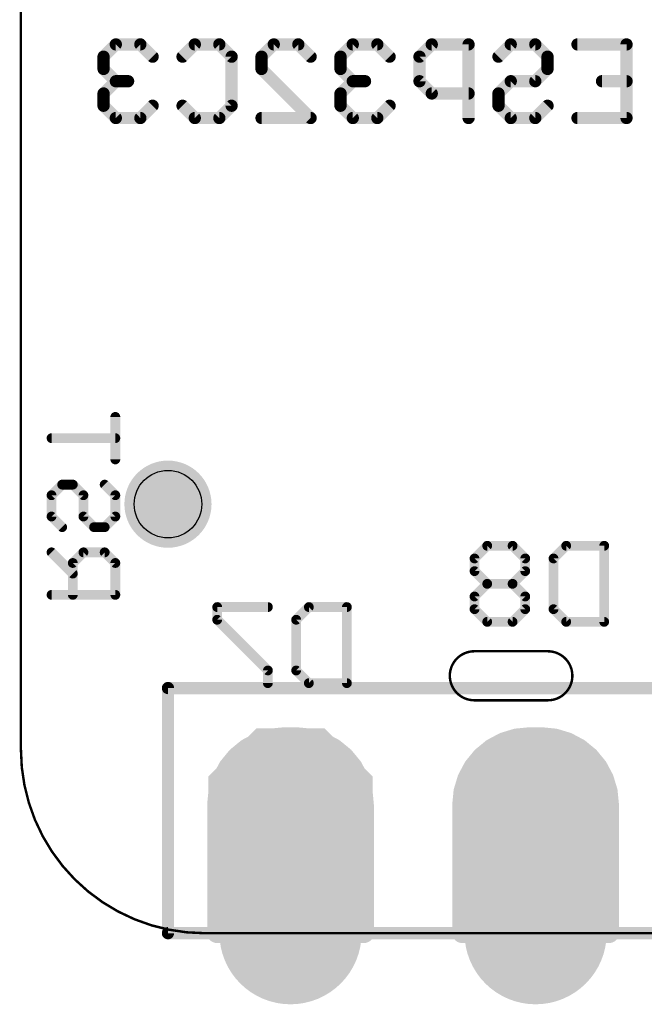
# Model space of a CAD drawing. Extents: x 63.5 to 84.5, y 8.2 to 27.4.
# Tile 1 of 7: x 63.5 to 70, y 8.2 to 18.4. Entities that reach past the tile are written whole.
import ezdxf

# ---------------------------------------------------------------- set-up
doc = ezdxf.new("R2010")
doc.units = 0
for name, color, linetype in [('20', 213, 'CONTINUOUS'), ('22', 140, 'CONTINUOUS'), ('26', 140, 'CONTINUOUS'), ('30', 253, 'CONTINUOUS')]:
    doc.layers.add(name, color=color, linetype=linetype)

# ---------------------------------------------------------------- blocks, each defined once
blk = doc.blocks.new('OCTAGONP')
at = {"const_width": 0.5}
blk.add_lwpolyline([(-0.25, -0.1036), (-0.25, 0.1036), (-0.1036, 0.25), (0.1036, 0.25), (0.25, 0.1036), (0.25, -0.1036), (0.1036, -0.25), (-0.1036, -0.25), (-0.25, -0.1036), (-0.25, 0.1036)], dxfattribs=at)
blk = doc.blocks.new('ROUNDP')
at = {"const_width": 0.5}
blk.add_lwpolyline([(0, -0.25, 1), (0, 0.25, 1), (0, -0.25)], format="xyb", dxfattribs=at)

msp = doc.modelspace()

# ---------------------------------------------------------------- linework, layer by layer
at = {"layer": '20', "const_width": 0.0254}
for points in [[(63.5, 24.765), (63.5, 10.795)], [(68.199, 11.811), (68.961, 11.811)], [(68.961, 11.303), (68.199, 11.303)], [(65.405, 8.89), (82.55, 8.89)]]:
    msp.add_lwpolyline(points, dxfattribs=at)
at = {"layer": '20'}
for points, const_width in [([(68.199, 11.811, 0.4142), (67.945, 11.557)], 0.0254), ([(68.199, 11.8173, 1), (68.199, 11.8047)], 0.0127), ([(68.199, 11.8047, 1), (68.199, 11.8173)], 0.0127), ([(69.215, 11.557, 0.4142), (68.961, 11.811)], 0.0254), ([(68.961, 11.8173, 1), (68.961, 11.8047)], 0.0127), ([(68.961, 11.8047, 1), (68.961, 11.8173)], 0.0127), ([(67.945, 11.557, 0.4142), (68.199, 11.303)], 0.0254), ([(67.9514, 11.557, 1), (67.9387, 11.557)], 0.0127), ([(67.9387, 11.557, 1), (67.9514, 11.557)], 0.0127), ([(68.961, 11.303, 0.4142), (69.215, 11.557)], 0.0254), ([(69.2214, 11.557, 1), (69.2087, 11.557)], 0.0127), ([(69.2087, 11.557, 1), (69.2214, 11.557)], 0.0127), ([(68.199, 11.3094, 1), (68.199, 11.2967)], 0.0127), ([(68.199, 11.2967, 1), (68.199, 11.3094)], 0.0127), ([(68.961, 11.3094, 1), (68.961, 11.2967)], 0.0127), ([(68.961, 11.2967, 1), (68.961, 11.3094)], 0.0127), ([(63.5, 10.795, 0.4142), (65.405, 8.89)], 0.0254), ([(63.5063, 10.795, 1), (63.4937, 10.795)], 0.0127), ([(63.4937, 10.795, 1), (63.5063, 10.795)], 0.0127), ([(65.405, 8.8963, 1), (65.405, 8.8837)], 0.0127), ([(65.405, 8.8837, 1), (65.405, 8.8963)], 0.0127)]:
    msp.add_lwpolyline(points, format="xyb", dxfattribs=dict(at, const_width=const_width))
msp.add_circle((65.024, 13.335), 0.35, dxfattribs=at)
at = {"layer": '22', "const_width": 0.0635}
for points in [[(65.0558, 11.43, 1), (64.9922, 11.43)], [(65.024, 11.4618, 1), (65.024, 11.3982)], [(65.024, 8.9218, 1), (65.024, 8.8582)], [(64.9922, 8.89, 1), (65.0558, 8.89)]]:
    msp.add_lwpolyline(points, format="xyb", dxfattribs=at)
at = {"layer": '22', "const_width": 0.127}
for points in [[(65.024, 8.89), (65.024, 11.43)], [(65.024, 11.43), (82.804, 11.43)], [(82.804, 8.89), (65.024, 8.89)]]:
    msp.add_lwpolyline(points, dxfattribs=at)
at = {"layer": '26'}
for points, const_width in [([(64.4837, 18.0982), (64.3566, 17.971)], 0.127), ([(64.7379, 18.0982), (64.4837, 18.0982)], 0.127), ([(64.865, 17.971), (64.7379, 18.0982)], 0.127), ([(65.1751, 17.971), (65.3023, 18.0982)], 0.127), ([(65.3023, 18.0982), (65.5565, 18.0982)], 0.127), ([(65.5565, 18.0982), (65.6836, 17.971)], 0.127), ([(65.9937, 17.971), (66.1208, 18.0982)], 0.127), ([(66.1208, 18.0982), (66.3751, 18.0982)], 0.127), ([(66.3751, 18.0982), (66.5022, 17.971)], 0.127), ([(66.9394, 18.0982), (66.8123, 17.971)], 0.127), ([(67.1936, 18.0982), (66.9394, 18.0982)], 0.127), ([(67.3207, 17.971), (67.1936, 18.0982)], 0.127), ([(67.758, 18.0982), (67.6309, 17.971)], 0.127), ([(68.1393, 18.0982), (67.758, 18.0982)], 0.127), ([(68.1393, 17.3355), (68.1393, 18.0982)], 0.127), ([(68.4495, 17.971), (68.5766, 18.0982)], 0.127), ([(68.5766, 18.0982), (68.8308, 18.0982)], 0.127), ([(68.8308, 18.0982), (68.9579, 17.971)], 0.127), ([(69.268, 18.0982), (69.7765, 18.0982)], 0.127), ([(69.7765, 18.0982), (69.7765, 17.3355)], 0.127), ([(64.3566, 17.971), (64.3566, 17.8439)], 0.127), ([(65.6836, 17.971), (65.6836, 17.4626)], 0.127), ([(65.9937, 17.8439), (65.9937, 17.971)], 0.127), ([(66.8123, 17.971), (66.8123, 17.8439)], 0.127), ([(67.6309, 17.971), (67.6309, 17.7168)], 0.127), ([(68.9579, 17.971), (68.9579, 17.8439)], 0.127), ([(64.3566, 17.8439), (64.4837, 17.7168)], 0.127), ([(66.5022, 17.3355), (65.9937, 17.8439)], 0.127), ([(66.8123, 17.8439), (66.9394, 17.7168)], 0.127), ([(68.9579, 17.8439), (68.8308, 17.7168)], 0.127), ([(64.4837, 17.7168), (64.3566, 17.5897)], 0.127), ([(64.4837, 17.7168), (64.6108, 17.7168)], 0.127), ([(66.9394, 17.7168), (66.8123, 17.5897)], 0.127), ([(66.9394, 17.7168), (67.0665, 17.7168)], 0.127), ([(67.6309, 17.7168), (67.758, 17.5897)], 0.127), ([(68.5766, 17.7168), (68.4495, 17.5897)], 0.127), ([(68.8308, 17.7168), (68.5766, 17.7168)], 0.127), ([(69.7765, 17.7168), (69.5223, 17.7168)], 0.127), ([(64.3566, 17.5897), (64.3566, 17.4626)], 0.127), ([(66.8123, 17.5897), (66.8123, 17.4626)], 0.127), ([(67.758, 17.5897), (68.1393, 17.5897)], 0.127), ([(68.4495, 17.5897), (68.4495, 17.4626)], 0.127), ([(64.3566, 17.4626), (64.4837, 17.3355)], 0.127), ([(64.7379, 17.3355), (64.865, 17.4626)], 0.127), ([(65.3023, 17.3355), (65.1751, 17.4626)], 0.127), ([(65.6836, 17.4626), (65.5565, 17.3355)], 0.127), ([(66.8123, 17.4626), (66.9394, 17.3355)], 0.127), ([(67.1936, 17.3355), (67.3207, 17.4626)], 0.127), ([(68.4495, 17.4626), (68.5766, 17.3355)], 0.127), ([(68.8308, 17.3355), (68.9579, 17.4626)], 0.127), ([(64.4837, 17.3355), (64.7379, 17.3355)], 0.127), ([(65.5565, 17.3355), (65.3023, 17.3355)], 0.127), ([(65.9937, 17.3355), (66.5022, 17.3355)], 0.127), ([(66.9394, 17.3355), (67.1936, 17.3355)], 0.127), ([(68.5766, 17.3355), (68.8308, 17.3355)], 0.127), ([(69.7765, 17.3355), (69.268, 17.3355)], 0.127), ([(64.4785, 13.7985), (64.4785, 14.2391)], 0.1016), ([(63.8175, 14.0188), (64.4785, 14.0188)], 0.1016), ([(63.9277, 13.5375), (63.8175, 13.4273)], 0.1016), ([(64.0378, 13.5375), (63.9277, 13.5375)], 0.1016), ([(64.148, 13.4273), (64.0378, 13.5375)], 0.1016), ([(64.3683, 13.5375), (64.4785, 13.4273)], 0.1016), ([(63.8175, 13.4273), (63.8175, 13.207)], 0.1016), ([(64.148, 13.207), (64.148, 13.4273)], 0.1016), ([(64.4785, 13.4273), (64.4785, 13.207)], 0.1016), ([(63.8175, 13.207), (63.9277, 13.0968)], 0.1016), ([(64.2581, 13.0968), (64.148, 13.207)], 0.1016), ([(64.4785, 13.207), (64.3683, 13.0968)], 0.1016), ([(64.3683, 13.0968), (64.2581, 13.0968)], 0.1016), ([(64.0378, 12.6155), (63.8175, 12.8358)], 0.1016), ([(64.148, 12.8358), (64.0378, 12.7257)], 0.1016), ([(64.3683, 12.8358), (64.148, 12.8358)], 0.1016), ([(64.4785, 12.7257), (64.3683, 12.8358)], 0.1016), ([(68.3326, 12.9039), (68.2012, 12.7725)], 0.1016), ([(68.5953, 12.9039), (68.3326, 12.9039)], 0.1016), ([(68.7266, 12.7725), (68.5953, 12.9039)], 0.1016), ([(69.0198, 12.7725), (69.1512, 12.9039)], 0.1016), ([(69.1512, 12.9039), (69.5452, 12.9039)], 0.1016), ([(69.5452, 12.9039), (69.5452, 12.1158)], 0.1016), ([(64.0378, 12.7257), (64.0378, 12.3952)], 0.1016), ([(64.4785, 12.3952), (64.4785, 12.7257)], 0.1016), ([(68.2012, 12.7725), (68.2012, 12.6412)], 0.1016), ([(68.7266, 12.6412), (68.7266, 12.7725)], 0.1016), ([(69.0198, 12.2471), (69.0198, 12.7725)], 0.1016), ([(68.2012, 12.6412), (68.3326, 12.5098)], 0.1016), ([(68.5953, 12.5098), (68.7266, 12.6412)], 0.1016), ([(68.3326, 12.5098), (68.2012, 12.3785)], 0.1016), ([(68.5953, 12.5098), (68.3326, 12.5098)], 0.1016), ([(68.7266, 12.3785), (68.5953, 12.5098)], 0.1016), ([(63.8175, 12.3952), (64.4785, 12.3952)], 0.1016), ([(68.2012, 12.3785), (68.2012, 12.2471)], 0.1016), ([(68.7266, 12.2471), (68.7266, 12.3785)], 0.1016), ([(66.0596, 12.2689), (65.5342, 12.2689)], 0.1016), ([(65.5342, 12.2689), (65.5342, 12.1375)], 0.1016), ([(66.3528, 12.1375), (66.4842, 12.2689)], 0.1016), ([(66.4842, 12.2689), (66.8782, 12.2689)], 0.1016), ([(66.8782, 12.2689), (66.8782, 11.4808)], 0.1016), ([(68.2012, 12.2471), (68.3326, 12.1158)], 0.1016), ([(68.5953, 12.1158), (68.7266, 12.2471)], 0.1016), ([(69.1512, 12.1158), (69.0198, 12.2471)], 0.1016), ([(65.5342, 12.1375), (66.0596, 11.6121)], 0.1016), ([(66.3528, 11.6121), (66.3528, 12.1375)], 0.1016), ([(68.3326, 12.1158), (68.5953, 12.1158)], 0.1016), ([(69.5452, 12.1158), (69.1512, 12.1158)], 0.1016), ([(66.0596, 11.6121), (66.0596, 11.4808)], 0.1016), ([(66.4842, 11.4808), (66.3528, 11.6121)], 0.1016), ([(66.8782, 11.4808), (66.4842, 11.4808)], 0.1016)]:
    msp.add_lwpolyline(points, dxfattribs=dict(at, const_width=const_width))
for points, const_width in [([(64.4837, 18.1299, 1), (64.4837, 18.0664)], 0.0635), ([(64.5061, 18.0757, 1), (64.4612, 18.1206)], 0.0635), ([(64.7603, 18.1206, 1), (64.7154, 18.0757)], 0.0635), ([(64.7379, 18.0664, 1), (64.7379, 18.1299)], 0.0635), ([(65.3023, 18.1299, 1), (65.3023, 18.0664)], 0.0635), ([(65.3247, 18.0757, 1), (65.2798, 18.1206)], 0.0635), ([(65.5789, 18.1206, 1), (65.534, 18.0757)], 0.0635), ([(65.5565, 18.0664, 1), (65.5565, 18.1299)], 0.0635), ([(66.1208, 18.1299, 1), (66.1208, 18.0664)], 0.0635), ([(66.1433, 18.0757, 1), (66.0984, 18.1206)], 0.0635), ([(66.3975, 18.1206, 1), (66.3526, 18.0757)], 0.0635), ([(66.3751, 18.0664, 1), (66.3751, 18.1299)], 0.0635), ([(66.9394, 18.1299, 1), (66.9394, 18.0664)], 0.0635), ([(66.9619, 18.0757, 1), (66.917, 18.1206)], 0.0635), ([(67.2161, 18.1206, 1), (67.1712, 18.0757)], 0.0635), ([(67.1936, 18.0664, 1), (67.1936, 18.1299)], 0.0635), ([(67.758, 18.1299, 1), (67.758, 18.0664)], 0.0635), ([(67.7804, 18.0757, 1), (67.7355, 18.1206)], 0.0635), ([(68.1711, 18.0982, 1), (68.1076, 18.0982)], 0.0635), ([(68.1393, 18.0664, 1), (68.1393, 18.1299)], 0.0635), ([(68.5766, 18.1299, 1), (68.5766, 18.0664)], 0.0635), ([(68.599, 18.0757, 1), (68.5541, 18.1206)], 0.0635), ([(68.8532, 18.1206, 1), (68.8083, 18.0757)], 0.0635), ([(68.8308, 18.0664, 1), (68.8308, 18.1299)], 0.0635), ([(69.268, 18.1299, 1), (69.268, 18.0664)], 0.0635), ([(69.8082, 18.0982, 1), (69.7447, 18.0982)], 0.0635), ([(69.7765, 18.0664, 1), (69.7765, 18.1299)], 0.0635), ([(64.3883, 17.971, 1), (64.3248, 17.971)], 0.0635), ([(64.3341, 17.9935, 1), (64.379, 17.9486)], 0.0635), ([(64.8425, 17.9486, 1), (64.8875, 17.9935)], 0.0635), ([(65.1527, 17.9935, 1), (65.1976, 17.9486)], 0.0635), ([(65.7153, 17.971, 1), (65.6518, 17.971)], 0.0635), ([(65.6611, 17.9486, 1), (65.706, 17.9935)], 0.0635), ([(66.0255, 17.971, 1), (65.962, 17.971)], 0.0635), ([(65.9713, 17.9935, 1), (66.0162, 17.9486)], 0.0635), ([(66.4797, 17.9486, 1), (66.5246, 17.9935)], 0.0635), ([(66.7898, 17.9935, 1), (66.8348, 17.9486)], 0.0635), ([(66.8441, 17.971, 1), (66.7806, 17.971)], 0.0635), ([(67.2983, 17.9486, 1), (67.3432, 17.9935)], 0.0635), ([(67.6626, 17.971, 1), (67.5991, 17.971)], 0.0635), ([(67.6084, 17.9935, 1), (67.6533, 17.9486)], 0.0635), ([(68.427, 17.9935, 1), (68.4719, 17.9486)], 0.0635), ([(68.9896, 17.971, 1), (68.9261, 17.971)], 0.0635), ([(68.9354, 17.9486, 1), (68.9803, 17.9935)], 0.0635), ([(64.3248, 17.8439, 1), (64.3883, 17.8439)], 0.0635), ([(64.379, 17.8664, 1), (64.3341, 17.8215)], 0.0635), ([(66.0162, 17.8664, 1), (65.9713, 17.8215)], 0.0635), ([(65.962, 17.8439, 1), (66.0255, 17.8439)], 0.0635), ([(66.8348, 17.8664, 1), (66.7898, 17.8215)], 0.0635), ([(66.7806, 17.8439, 1), (66.8441, 17.8439)], 0.0635), ([(68.9261, 17.8439, 1), (68.9896, 17.8439)], 0.0635), ([(68.9803, 17.8215, 1), (68.9354, 17.8664)], 0.0635), ([(64.4837, 17.7486, 1), (64.4837, 17.6851)], 0.0635), ([(64.5061, 17.6944, 1), (64.4612, 17.7393)], 0.0635), ([(64.4612, 17.6944, 1), (64.5061, 17.7393)], 0.0635), ([(64.6108, 17.6851, 1), (64.6108, 17.7486)], 0.0635), ([(66.9394, 17.7486, 1), (66.9394, 17.6851)], 0.0635), ([(66.9619, 17.6944, 1), (66.917, 17.7393)], 0.0635), ([(66.917, 17.6944, 1), (66.9619, 17.7393)], 0.0635), ([(67.0665, 17.6851, 1), (67.0665, 17.7486)], 0.0635), ([(67.6533, 17.7393, 1), (67.6084, 17.6944)], 0.0635), ([(68.5766, 17.7486, 1), (68.5766, 17.6851)], 0.0635), ([(68.599, 17.6944, 1), (68.5541, 17.7393)], 0.0635), ([(68.8083, 17.7393, 1), (68.8532, 17.6944)], 0.0635), ([(68.8308, 17.6851, 1), (68.8308, 17.7486)], 0.0635), ([(69.5223, 17.7486, 1), (69.5223, 17.6851)], 0.0635), ([(69.7765, 17.6851, 1), (69.7765, 17.7486)], 0.0635), ([(64.3883, 17.5897, 1), (64.3248, 17.5897)], 0.0635), ([(66.8441, 17.5897, 1), (66.7806, 17.5897)], 0.0635), ([(67.5991, 17.7168, 1), (67.6626, 17.7168)], 0.0635), ([(67.758, 17.6215, 1), (67.758, 17.558)], 0.0635), ([(68.1393, 17.558, 1), (68.1393, 17.6215)], 0.0635), ([(68.4812, 17.5897, 1), (68.4177, 17.5897)], 0.0635), ([(64.3341, 17.6122, 1), (64.379, 17.5673)], 0.0635), ([(66.7898, 17.6122, 1), (66.8348, 17.5673)], 0.0635), ([(67.7355, 17.5673, 1), (67.7804, 17.6122)], 0.0635), ([(68.427, 17.6122, 1), (68.4719, 17.5673)], 0.0635), ([(64.3248, 17.4626, 1), (64.3883, 17.4626)], 0.0635), ([(64.379, 17.4851, 1), (64.3341, 17.4402)], 0.0635), ([(64.8875, 17.4402, 1), (64.8425, 17.4851)], 0.0635), ([(65.1976, 17.4851, 1), (65.1527, 17.4402)], 0.0635), ([(65.6518, 17.4626, 1), (65.7153, 17.4626)], 0.0635), ([(65.706, 17.4402, 1), (65.6611, 17.4851)], 0.0635), ([(66.8348, 17.4851, 1), (66.7898, 17.4402)], 0.0635), ([(66.7806, 17.4626, 1), (66.8441, 17.4626)], 0.0635), ([(67.3432, 17.4402, 1), (67.2983, 17.4851)], 0.0635), ([(68.4177, 17.4626, 1), (68.4812, 17.4626)], 0.0635), ([(68.4719, 17.4851, 1), (68.427, 17.4402)], 0.0635), ([(68.9803, 17.4402, 1), (68.9354, 17.4851)], 0.0635), ([(64.4837, 17.3672, 1), (64.4837, 17.3038)], 0.0635), ([(64.4612, 17.313, 1), (64.5061, 17.358)], 0.0635), ([(64.7154, 17.358, 1), (64.7603, 17.313)], 0.0635), ([(64.7379, 17.3038, 1), (64.7379, 17.3672)], 0.0635), ([(65.3023, 17.3672, 1), (65.3023, 17.3038)], 0.0635), ([(65.2798, 17.313, 1), (65.3247, 17.358)], 0.0635), ([(65.534, 17.358, 1), (65.5789, 17.313)], 0.0635), ([(65.5565, 17.3038, 1), (65.5565, 17.3672)], 0.0635), ([(65.9937, 17.3672, 1), (65.9937, 17.3038)], 0.0635), ([(66.4797, 17.313, 1), (66.5246, 17.358)], 0.0635), ([(66.5022, 17.3038, 1), (66.5022, 17.3672)], 0.0635), ([(66.9394, 17.3672, 1), (66.9394, 17.3038)], 0.0635), ([(66.917, 17.313, 1), (66.9619, 17.358)], 0.0635), ([(67.1712, 17.358, 1), (67.2161, 17.313)], 0.0635), ([(67.1936, 17.3038, 1), (67.1936, 17.3672)], 0.0635), ([(68.1076, 17.3355, 1), (68.1711, 17.3355)], 0.0635), ([(68.5766, 17.3672, 1), (68.5766, 17.3038)], 0.0635), ([(68.5541, 17.313, 1), (68.599, 17.358)], 0.0635), ([(68.8083, 17.358, 1), (68.8532, 17.313)], 0.0635), ([(68.8308, 17.3038, 1), (68.8308, 17.3672)], 0.0635), ([(69.268, 17.3672, 1), (69.268, 17.3038)], 0.0635), ([(69.7447, 17.3355, 1), (69.8082, 17.3355)], 0.0635), ([(69.7765, 17.3038, 1), (69.7765, 17.3672)], 0.0635), ([(64.5039, 14.2391, 1), (64.4531, 14.2391)], 0.0508), ([(63.8175, 14.0442, 1), (63.8175, 13.9934)], 0.0508), ([(64.4785, 13.9934, 1), (64.4785, 14.0442)], 0.0508), ([(64.4531, 13.7985, 1), (64.5039, 13.7985)], 0.0508), ([(63.9277, 13.5629, 1), (63.9277, 13.5121)], 0.0508), ([(63.9456, 13.5195, 1), (63.9097, 13.5554)], 0.0508), ([(64.0558, 13.5554, 1), (64.0199, 13.5195)], 0.0508), ([(64.0378, 13.5121, 1), (64.0378, 13.5629)], 0.0508), ([(64.3863, 13.5554, 1), (64.3503, 13.5195)], 0.0508), ([(63.8429, 13.4273, 1), (63.7921, 13.4273)], 0.0508), ([(63.7995, 13.4453, 1), (63.8355, 13.4094)], 0.0508), ([(64.1734, 13.4273, 1), (64.1226, 13.4273)], 0.0508), ([(64.13, 13.4094, 1), (64.1659, 13.4453)], 0.0508), ([(64.5039, 13.4273, 1), (64.4531, 13.4273)], 0.0508), ([(64.4605, 13.4094, 1), (64.4964, 13.4453)], 0.0508), ([(63.8355, 13.225, 1), (63.7995, 13.189)], 0.0508), ([(63.7921, 13.207, 1), (63.8429, 13.207)], 0.0508), ([(64.1659, 13.225, 1), (64.13, 13.189)], 0.0508), ([(64.1226, 13.207, 1), (64.1734, 13.207)], 0.0508), ([(64.4531, 13.207, 1), (64.5039, 13.207)], 0.0508), ([(64.4964, 13.189, 1), (64.4605, 13.225)], 0.0508), ([(63.9097, 13.0789, 1), (63.9456, 13.1148)], 0.0508), ([(64.2581, 13.1222, 1), (64.2581, 13.0714)], 0.0508), ([(64.2402, 13.0789, 1), (64.2761, 13.1148)], 0.0508), ([(64.3503, 13.1148, 1), (64.3863, 13.0789)], 0.0508), ([(64.3683, 13.0714, 1), (64.3683, 13.1222)], 0.0508), ([(63.8355, 12.8538, 1), (63.7995, 12.8179)], 0.0508), ([(64.148, 12.8612, 1), (64.148, 12.8104)], 0.0508), ([(64.1659, 12.8179, 1), (64.13, 12.8538)], 0.0508), ([(64.3863, 12.8538, 1), (64.3503, 12.8179)], 0.0508), ([(64.3683, 12.8104, 1), (64.3683, 12.8612)], 0.0508), ([(68.3326, 12.9293, 1), (68.3326, 12.8785)], 0.0508), ([(68.3505, 12.8859, 1), (68.3146, 12.9218)], 0.0508), ([(68.6132, 12.9218, 1), (68.5773, 12.8859)], 0.0508), ([(68.5953, 12.8785, 1), (68.5953, 12.9293)], 0.0508), ([(69.1512, 12.9293, 1), (69.1512, 12.8785)], 0.0508), ([(69.1691, 12.8859, 1), (69.1332, 12.9218)], 0.0508), ([(69.5706, 12.9039, 1), (69.5198, 12.9039)], 0.0508), ([(69.5452, 12.8785, 1), (69.5452, 12.9293)], 0.0508), ([(64.0632, 12.7257, 1), (64.0124, 12.7257)], 0.0508), ([(64.0199, 12.7436, 1), (64.0558, 12.7077)], 0.0508), ([(64.5039, 12.7257, 1), (64.4531, 12.7257)], 0.0508), ([(64.4605, 12.7077, 1), (64.4964, 12.7436)], 0.0508), ([(68.2266, 12.7725, 1), (68.1758, 12.7725)], 0.0508), ([(68.1833, 12.7905, 1), (68.2192, 12.7546)], 0.0508), ([(68.752, 12.7725, 1), (68.7012, 12.7725)], 0.0508), ([(68.7087, 12.7546, 1), (68.7446, 12.7905)], 0.0508), ([(69.0452, 12.7725, 1), (68.9944, 12.7725)], 0.0508), ([(69.0019, 12.7905, 1), (69.0378, 12.7546)], 0.0508), ([(64.0199, 12.5976, 1), (64.0558, 12.6335)], 0.0508), ([(68.1758, 12.6412, 1), (68.2266, 12.6412)], 0.0508), ([(68.2192, 12.6591, 1), (68.1833, 12.6232)], 0.0508), ([(68.7012, 12.6412, 1), (68.752, 12.6412)], 0.0508), ([(68.7446, 12.6232, 1), (68.7087, 12.6591)], 0.0508), ([(68.3326, 12.5352, 1), (68.3326, 12.4844)], 0.0508), ([(68.3505, 12.4919, 1), (68.3146, 12.5278)], 0.0508), ([(68.3146, 12.4919, 1), (68.3505, 12.5278)], 0.0508), ([(68.6132, 12.5278, 1), (68.5773, 12.4919)], 0.0508), ([(68.5773, 12.5278, 1), (68.6132, 12.4919)], 0.0508), ([(68.5953, 12.4844, 1), (68.5953, 12.5352)], 0.0508), ([(63.8175, 12.4206, 1), (63.8175, 12.3698)], 0.0508), ([(64.4785, 12.3698, 1), (64.4785, 12.4206)], 0.0508), ([(64.0124, 12.3952, 1), (64.0632, 12.3952)], 0.0508), ([(64.4531, 12.3952, 1), (64.5039, 12.3952)], 0.0508), ([(68.2266, 12.3785, 1), (68.1758, 12.3785)], 0.0508), ([(68.1833, 12.3965, 1), (68.2192, 12.3605)], 0.0508), ([(68.752, 12.3785, 1), (68.7012, 12.3785)], 0.0508), ([(68.7087, 12.3605, 1), (68.7446, 12.3965)], 0.0508), ([(65.5342, 12.2943, 1), (65.5342, 12.2435)], 0.0508), ([(65.5596, 12.2689, 1), (65.5088, 12.2689)], 0.0508), ([(66.0596, 12.2435, 1), (66.0596, 12.2943)], 0.0508), ([(66.4842, 12.2943, 1), (66.4842, 12.2435)], 0.0508), ([(66.5021, 12.2509, 1), (66.4662, 12.2868)], 0.0508), ([(66.9036, 12.2689, 1), (66.8528, 12.2689)], 0.0508), ([(66.8782, 12.2435, 1), (66.8782, 12.2943)], 0.0508), ([(68.1758, 12.2471, 1), (68.2266, 12.2471)], 0.0508), ([(68.2192, 12.2651, 1), (68.1833, 12.2292)], 0.0508), ([(68.7012, 12.2471, 1), (68.752, 12.2471)], 0.0508), ([(68.7446, 12.2292, 1), (68.7087, 12.2651)], 0.0508), ([(68.9944, 12.2471, 1), (69.0452, 12.2471)], 0.0508), ([(69.0378, 12.2651, 1), (69.0019, 12.2292)], 0.0508), ([(65.5088, 12.1375, 1), (65.5596, 12.1375)], 0.0508), ([(65.5522, 12.1555, 1), (65.5163, 12.1196)], 0.0508), ([(66.3782, 12.1375, 1), (66.3274, 12.1375)], 0.0508), ([(66.3349, 12.1555, 1), (66.3708, 12.1196)], 0.0508), ([(68.3326, 12.1412, 1), (68.3326, 12.0904)], 0.0508), ([(68.3146, 12.0978, 1), (68.3505, 12.1338)], 0.0508), ([(68.5773, 12.1338, 1), (68.6132, 12.0978)], 0.0508), ([(68.5953, 12.0904, 1), (68.5953, 12.1412)], 0.0508), ([(69.1512, 12.1412, 1), (69.1512, 12.0904)], 0.0508), ([(69.1332, 12.0978, 1), (69.1691, 12.1338)], 0.0508), ([(69.5198, 12.1158, 1), (69.5706, 12.1158)], 0.0508), ([(69.5452, 12.0904, 1), (69.5452, 12.1412)], 0.0508), ([(66.085, 11.6121, 1), (66.0342, 11.6121)], 0.0508), ([(66.0417, 11.5942, 1), (66.0776, 11.6301)], 0.0508), ([(66.3274, 11.6121, 1), (66.3782, 11.6121)], 0.0508), ([(66.3708, 11.6301, 1), (66.3349, 11.5942)], 0.0508), ([(66.4842, 11.5062, 1), (66.4842, 11.4554)], 0.0508), ([(66.8782, 11.4554, 1), (66.8782, 11.5062)], 0.0508), ([(66.0342, 11.4808, 1), (66.085, 11.4808)], 0.0508), ([(66.4662, 11.4628, 1), (66.5021, 11.4988)], 0.0508), ([(66.8528, 11.4808, 1), (66.9036, 11.4808)], 0.0508)]:
    msp.add_lwpolyline(points, format="xyb", dxfattribs=dict(at, const_width=const_width))
at = {"layer": '30'}
for points, const_width in [([(65.024, 13.1092, 1), (65.024, 13.5608, 1), (65.024, 13.1092)], 0.4516), ([(66.2432, 10.9183, 1), (66.1416, 10.9183)], 0.1016), ([(66.2305, 10.9728, 1), (66.2305, 10.8712)], 0.1016), ([(66.2355, 10.8714, 1), (66.2255, 10.9726)], 0.1016), ([(66.3625, 10.9726, 1), (66.3525, 10.8714)], 0.1016), ([(66.4464, 10.9182, 1), (66.3448, 10.9182)], 0.1016), ([(66.3575, 10.8712, 1), (66.3575, 10.9728)], 0.1016), ([(68.7705, 10.9728, 1), (68.7705, 10.8712)], 0.1016), ([(68.7755, 10.8714, 1), (68.7655, 10.9726)], 0.1016), ([(68.8848, 10.922, 1), (68.7832, 10.922)], 0.1016), ([(68.9025, 10.9726, 1), (68.8925, 10.8714)], 0.1016), ([(68.8975, 10.8712, 1), (68.8975, 10.9728)], 0.1016), ([(65.9485, 10.9174, 1), (65.9779, 10.8202)], 0.1016), ([(66.04, 10.8767, 1), (65.9384, 10.8767)], 0.1016), ([(65.9871, 10.824, 1), (65.9392, 10.9136)], 0.1016), ([(66.0892, 10.9591, 1), (66.0992, 10.858)], 0.1016), ([(66.109, 10.86, 1), (66.0795, 10.9572)], 0.1016), ([(66.5085, 10.9572, 1), (66.479, 10.86)], 0.1016), ([(66.4888, 10.858, 1), (66.4988, 10.9591)], 0.1016), ([(66.6496, 10.8767, 1), (66.548, 10.8767)], 0.1016), ([(66.6488, 10.9136, 1), (66.6009, 10.824)], 0.1016), ([(66.6101, 10.8202, 1), (66.6395, 10.9174)], 0.1016), ([(68.4784, 10.8284, 1), (68.3768, 10.8284)], 0.1016), ([(68.4885, 10.9174, 1), (68.5179, 10.8202)], 0.1016), ([(68.5271, 10.824, 1), (68.4792, 10.9136)], 0.1016), ([(68.6816, 10.9075, 1), (68.58, 10.9075)], 0.1016), ([(68.6292, 10.9591, 1), (68.6392, 10.858)], 0.1016), ([(68.649, 10.86, 1), (68.6195, 10.9572)], 0.1016), ([(69.0485, 10.9572, 1), (69.019, 10.86)], 0.1016), ([(69.088, 10.9075, 1), (68.9864, 10.9075)], 0.1016), ([(69.0288, 10.858, 1), (69.0388, 10.9591)], 0.1016), ([(69.1888, 10.9136, 1), (69.1409, 10.824)], 0.1016), ([(69.1501, 10.8202, 1), (69.1795, 10.9174)], 0.1016), ([(69.2912, 10.8284, 1), (69.1896, 10.8284)], 0.1016), ([(65.7759, 10.6852, 1), (65.6973, 10.7496)], 0.1016), ([(65.8368, 10.758, 1), (65.7352, 10.758)], 0.1016), ([(65.8185, 10.8491, 1), (65.8664, 10.7595)], 0.1016), ([(65.8747, 10.765, 1), (65.8102, 10.8436)], 0.1016), ([(66.7778, 10.8436, 1), (66.7133, 10.765)], 0.1016), ([(66.7216, 10.7595, 1), (66.7695, 10.8491)], 0.1016), ([(66.8528, 10.758, 1), (66.7512, 10.758)], 0.1016), ([(66.8907, 10.7496, 1), (66.8121, 10.6852)], 0.1016), ([(68.3159, 10.6852, 1), (68.2373, 10.7496)], 0.1016), ([(68.3585, 10.8491, 1), (68.4064, 10.7595)], 0.1016), ([(68.4147, 10.765, 1), (68.3502, 10.8436)], 0.1016), ([(69.3178, 10.8436, 1), (69.2533, 10.765)], 0.1016), ([(69.2616, 10.7595, 1), (69.3095, 10.8491)], 0.1016), ([(69.4307, 10.7496, 1), (69.3521, 10.6852)], 0.1016), ([(65.6945, 10.5876, 1), (65.6049, 10.6355)], 0.1016), ([(65.7044, 10.7567, 1), (65.7688, 10.6781)], 0.1016), ([(66.8192, 10.6781, 1), (66.8836, 10.7567)], 0.1016), ([(66.9831, 10.6355, 1), (66.8935, 10.5876)], 0.1016), ([(68.2345, 10.5876, 1), (68.1449, 10.6355)], 0.1016), ([(68.2752, 10.6538, 1), (68.1736, 10.6538)], 0.1016), ([(68.2444, 10.7567, 1), (68.3088, 10.6781)], 0.1016), ([(69.3592, 10.6781, 1), (69.4236, 10.7567)], 0.1016), ([(69.4944, 10.6538, 1), (69.3928, 10.6538)], 0.1016), ([(69.5231, 10.6355, 1), (69.4335, 10.5876)], 0.1016), ([(65.6104, 10.6438, 1), (65.689, 10.5793)], 0.1016), ([(66.899, 10.5793, 1), (66.9776, 10.6438)], 0.1016), ([(68.1504, 10.6438, 1), (68.229, 10.5793)], 0.1016), ([(69.439, 10.5793, 1), (69.5176, 10.6438)], 0.1016), ([(65.6336, 10.483, 1), (65.532, 10.483)], 0.1016), ([(65.5404, 10.5148, 1), (65.63, 10.4669)], 0.1016), ([(65.6338, 10.4761, 1), (65.5366, 10.5055)], 0.1016), ([(67.0514, 10.5055, 1), (66.9542, 10.4761)], 0.1016), ([(67.056, 10.483, 1), (66.9544, 10.483)], 0.1016), ([(66.958, 10.4669, 1), (67.0476, 10.5148)], 0.1016), ([(68.0804, 10.5148, 1), (68.17, 10.4669)], 0.1016), ([(68.1738, 10.4761, 1), (68.0766, 10.5055)], 0.1016), ([(69.5914, 10.5055, 1), (69.4942, 10.4761)], 0.1016), ([(69.498, 10.4669, 1), (69.5876, 10.5148)], 0.1016), ([(65.4968, 10.3745, 1), (65.594, 10.345)], 0.1016), ([(65.596, 10.3548, 1), (65.4949, 10.3648)], 0.1016), ([(67.0931, 10.3648, 1), (66.992, 10.3548)], 0.1016), ([(66.994, 10.345, 1), (67.0912, 10.3745)], 0.1016), ([(68.0368, 10.3745, 1), (68.134, 10.345)], 0.1016), ([(68.136, 10.3548, 1), (68.0349, 10.3648)], 0.1016), ([(69.6331, 10.3648, 1), (69.532, 10.3548)], 0.1016), ([(69.534, 10.345, 1), (69.6312, 10.3745)], 0.1016), ([(65.5828, 10.2235, 1), (65.4812, 10.2235)], 0.1016), ([(67.1068, 10.2235, 1), (67.0052, 10.2235)], 0.1016), ([(68.1228, 10.2235, 1), (68.0212, 10.2235)], 0.1016), ([(69.6468, 10.2235, 1), (69.5452, 10.2235)], 0.1016), ([(65.4814, 10.2285, 1), (65.5826, 10.2185)], 0.1016), ([(67.0054, 10.2185, 1), (67.1066, 10.2285)], 0.1016), ([(68.0214, 10.2285, 1), (68.1226, 10.2185)], 0.1016), ([(69.5454, 10.2185, 1), (69.6466, 10.2285)], 0.1016), ([(65.532, 8.9408, 1), (65.532, 8.8392)], 0.1016), ([(67.056, 8.8392, 1), (67.056, 8.9408)], 0.1016), ([(68.072, 8.9408, 1), (68.072, 8.8392)], 0.1016), ([(69.596, 8.8392, 1), (69.596, 8.9408)], 0.1016), ([(65.4812, 8.89, 1), (65.5828, 8.89)], 0.1016), ([(65.532, 8.89, 1), (65.6336, 8.89)], 0.1016), ([(65.7352, 8.89, 1), (65.8368, 8.89)], 0.1016), ([(65.9384, 8.89, 1), (66.04, 8.89)], 0.1016), ([(66.1416, 8.89, 1), (66.2432, 8.89)], 0.1016), ([(66.3448, 8.89, 1), (66.4464, 8.89)], 0.1016), ([(66.548, 8.89, 1), (66.6496, 8.89)], 0.1016), ([(66.7512, 8.89, 1), (66.8528, 8.89)], 0.1016), ([(66.9544, 8.89, 1), (67.056, 8.89)], 0.1016), ([(67.0052, 8.89, 1), (67.1068, 8.89)], 0.1016), ([(68.0212, 8.89, 1), (68.1228, 8.89)], 0.1016), ([(68.1736, 8.89, 1), (68.2752, 8.89)], 0.1016), ([(68.3768, 8.89, 1), (68.4784, 8.89)], 0.1016), ([(68.58, 8.89, 1), (68.6816, 8.89)], 0.1016), ([(68.7832, 8.89, 1), (68.8848, 8.89)], 0.1016), ([(68.9864, 8.89, 1), (69.088, 8.89)], 0.1016), ([(69.1896, 8.89, 1), (69.2912, 8.89)], 0.1016), ([(69.3928, 8.89, 1), (69.4944, 8.89)], 0.1016), ([(69.5452, 8.89, 1), (69.6468, 8.89)], 0.1016)]:
    msp.add_lwpolyline(points, format="xyb", dxfattribs=dict(at, const_width=const_width))
at = {"layer": '30', "const_width": 0.2032}
for points in [[(66.2305, 10.922), (66.0942, 10.9086)], [(66.1924, 8.89), (66.1924, 10.9183)], [(66.3575, 10.922), (66.2305, 10.922)], [(66.4938, 10.9086), (66.3575, 10.922)], [(66.3956, 8.89), (66.3956, 10.9182)], [(68.7705, 10.922), (68.6342, 10.9086)], [(68.8975, 10.922), (68.7705, 10.922)], [(68.834, 8.89), (68.834, 10.922)], [(69.0338, 10.9086), (68.8975, 10.922)], [(65.9632, 10.8688), (65.8424, 10.8043)], [(66.0942, 10.9086), (65.9632, 10.8688)], [(65.9892, 8.89), (65.9892, 10.8767)], [(66.6248, 10.8688), (66.4938, 10.9086)], [(66.5988, 8.89), (66.5988, 10.8767)], [(66.7456, 10.8043), (66.6248, 10.8688)], [(68.5032, 10.8688), (68.3824, 10.8043)], [(68.4276, 8.89), (68.4276, 10.8284)], [(68.6342, 10.9086), (68.5032, 10.8688)], [(68.6308, 8.89), (68.6308, 10.9075)], [(69.1648, 10.8688), (69.0338, 10.9086)], [(69.0372, 8.89), (69.0372, 10.9075)], [(69.2856, 10.8043), (69.1648, 10.8688)], [(69.2404, 8.89), (69.2404, 10.8284)], [(65.7366, 10.7174), (65.6497, 10.6116)], [(65.8424, 10.8043), (65.7366, 10.7174)], [(65.786, 8.89), (65.786, 10.758)], [(66.8514, 10.7174), (66.7456, 10.8043)], [(66.802, 8.89), (66.802, 10.758)], [(66.9383, 10.6116), (66.8514, 10.7174)], [(68.2766, 10.7174), (68.1897, 10.6116)], [(68.3824, 10.8043), (68.2766, 10.7174)], [(69.3914, 10.7174), (69.2856, 10.8043)], [(69.4783, 10.6116), (69.3914, 10.7174)], [(65.6497, 10.6116), (65.5852, 10.4908)], [(67.0028, 10.4908), (66.9383, 10.6116)], [(68.1897, 10.6116), (68.1252, 10.4908)], [(68.2244, 8.89), (68.2244, 10.6538)], [(69.4436, 8.89), (69.4436, 10.6538)], [(69.5428, 10.4908), (69.4783, 10.6116)], [(65.5852, 10.4908), (65.5454, 10.3598)], [(65.5828, 8.89), (65.5828, 10.483)], [(67.0426, 10.3598), (67.0028, 10.4908)], [(67.0052, 8.89), (67.0052, 10.483)], [(68.1252, 10.4908), (68.0854, 10.3598)], [(69.5826, 10.3598), (69.5428, 10.4908)], [(65.5454, 10.3598), (65.532, 10.2235)], [(67.056, 10.2235), (67.0426, 10.3598)], [(68.0854, 10.3598), (68.072, 10.2235)], [(69.596, 10.2235), (69.5826, 10.3598)], [(65.532, 10.2235), (65.532, 8.89)], [(67.056, 8.89), (67.056, 10.2235)], [(68.072, 10.2235), (68.072, 8.89)], [(69.596, 8.89), (69.596, 10.2235)], [(65.532, 8.89), (67.056, 8.89)], [(68.072, 8.89), (69.596, 8.89)]]:
    msp.add_lwpolyline(points, dxfattribs=at)

# ---------------------------------------------------------------- block references
at = {"layer": '30', "xscale": 1.7032, "yscale": 1.7032, "rotation": 90}
for name, p in [('OCTAGONP', (66.294, 10.16)), ('ROUNDP', (68.834, 10.16))]:
    msp.add_blockref(name, p, dxfattribs=at)
at = {"layer": '30', "xscale": 1.4732, "yscale": 1.4732}
for p in [(66.294, 8.89), (68.834, 8.89)]:
    msp.add_blockref('ROUNDP', p, dxfattribs=at)

doc.saveas('drawing.dxf')
